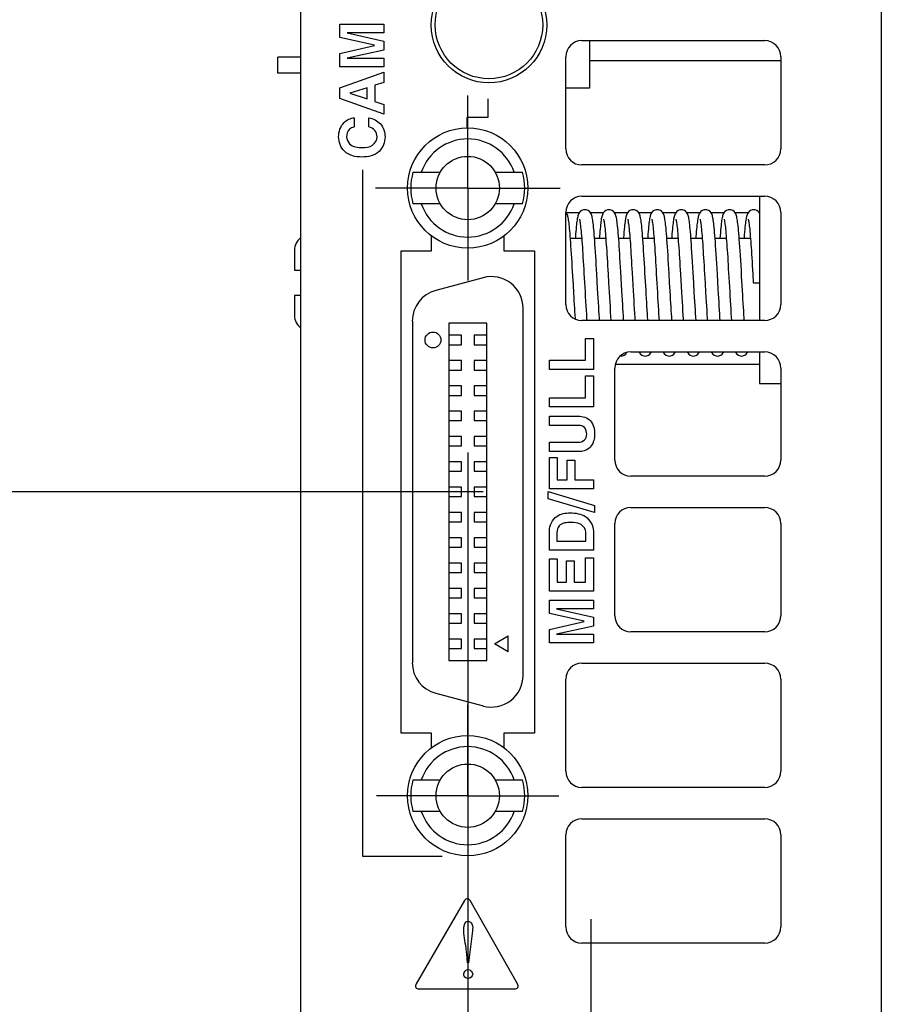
# Model space of a CAD drawing. Header units: inches. Extents: x 0 to 22, y 0 to 17.
# Tile 5 of 17: x 6.2 to 7.3, y 8.2 to 9.4. Entities that reach past the tile are written whole.
import ezdxf

# ---------------------------------------------------------------- set-up
doc = ezdxf.new("R2010")
doc.units = ezdxf.units.IN
doc.header["$LTSCALE"] = 1.21
doc.header["$MEASUREMENT"] = 0
doc.linetypes.add('CENTER', pattern=[0.6, 0.375, -0.075, 0.075, -0.075])
doc.layers.get('0').update_dxf_attribs({"linetype": 'CONTINUOUS'})
for name, color, linetype in [('02___PRT_ALL_AXES', 7, 'CONTINUOUS'), ('DEFAULT_1', 7, 'CENTER'), ('DIMENSIONS', 7, 'CONTINUOUS')]:
    doc.layers.add(name, color=color, linetype=linetype)
doc.styles.get("Standard").update_dxf_attribs({"font": 'txt', "width": 0.8})
doc.dimstyles.new('DIMSTYLE_1', dxfattribs={"dimtxt": 0.125, "dimasz": 0.18, "dimexe": 0.125, "dimexo": 0.0625, "dimgap": 0.0625, "dimtad": 0, "dimtih": 1, "dimtoh": 1, "dimzin": 0, "dimdsep": 46, "dimtxsty": 'STANDARD', "dimblk": '_FILLED', "dimblk1": '_FILLED', "dimblk2": '_FILLED', "dimcen": 0.09, "dimazin": 0, "dimtp": 0.01, "dimtm": 0.01, "dimtfac": 1, "dimtofl": 0, "dimtmove": 0, "dimatfit": 3, "dimldrblk": '_FILLED', "dimfxl": 1, "dimtolj": 1, "dimtzin": 0, "dimarcsym": 0})
doc.dimstyles.new('DIMSTYLE_2', dxfattribs={"dimtxt": 0.125, "dimasz": 0.18, "dimexe": 0.125, "dimexo": 0.0625, "dimgap": 0.0625, "dimtad": 0, "dimtih": 1, "dimtoh": 1, "dimzin": 0, "dimdsep": 46, "dimtxsty": 'STANDARD', "dimblk": '_FILLED', "dimblk1": '_FILLED', "dimblk2": '_FILLED', "dimcen": 0.09, "dimazin": 0, "dimtp": 0.01, "dimtm": 0.01, "dimtfac": 1, "dimtofl": 0, "dimtmove": 0, "dimatfit": 3, "dimldrblk": '_FILLED', "dimfxl": 1, "dimtolj": 1, "dimtzin": 0, "dimarcsym": 0})

# ---------------------------------------------------------------- blocks, each defined once
blk = doc.blocks.new('_FILLED')
at = {"color": 0, "linetype": 'BYBLOCK'}
blk.add_solid([(0, 0), (-1, 0.1736), (-1, -0.1736)], dxfattribs=at)
blk = doc.blocks.new('*D0')
at = {"layer": 'DIMENSIONS', "color": 2, "linetype": 'CONTINUOUS'}
for p, q in [((6.3975, 12.2594), (3.8411, 12.2594)), ((3.9661, 12.2594), (3.9661, 10.2779)), ((3.9661, 8.0464), (3.9661, 9.8404)), ((6.668, 8.0464), (3.8411, 8.0464))]:
    blk.add_line(p, q, dxfattribs=at)
at = {"layer": 'DIMENSIONS', "color": 2, "linetype": 'CONTINUOUS', "xscale": 0.18, "yscale": 0.18, "zscale": 0.18}
for p, rotation in [((3.9661, 12.2594), 90), ((3.9661, 8.0464), 270)]:
    blk.add_blockref('_FILLED', p, dxfattribs=dict(at, rotation=rotation))
at = {"layer": 'DIMENSIONS', "color": 2, "linetype": 'CONTINUOUS', "insert": (3.9161, 10.2154), "char_height": 0.125, "width": 0.7, "attachment_point": 2, "line_spacing_factor": 0.9}
blk.add_mtext('107.01\\P[4.213]', dxfattribs=at)
blk = doc.blocks.new('*D2')
at = {"layer": 'DIMENSIONS', "color": 2, "linetype": 'CONTINUOUS'}
for p, q in [((6.7955, 8.8455), (6.7955, 6.6591)), ((6.588, 7.868), (6.588, 6.6591)), ((6.588, 6.7841), (6.0468, 6.7841)), ((6.7955, 6.7841), (7.1555, 6.7841))]:
    blk.add_line(p, q, dxfattribs=at)
at = {"layer": 'DIMENSIONS', "color": 2, "linetype": 'CONTINUOUS', "xscale": 0.18, "yscale": 0.18, "zscale": 0.18}
blk.add_blockref('_FILLED', (6.588, 6.7841), dxfattribs=at)
at = {"layer": 'DIMENSIONS', "color": 2, "linetype": 'CONTINUOUS', "xscale": 0.18, "yscale": 0.18, "zscale": 0.18, "rotation": 180}
blk.add_blockref('_FILLED', (6.7955, 6.7841), dxfattribs=at)
at = {"layer": 'DIMENSIONS', "color": 2, "linetype": 'CONTINUOUS', "insert": (5.9843, 6.8466), "char_height": 0.125, "width": 1.425, "attachment_point": 3, "line_spacing_factor": 0.9}
blk.add_mtext('2X 5.27{\\ftxt.shx;\\W1.000000;\\H0.125000; }[.207]', dxfattribs=at)
blk = doc.blocks.new('*D7')
at = {"layer": 'DIMENSIONS', "color": 2, "linetype": 'CONTINUOUS'}
for p, q in [((6.3975, 12.2594), (4.8202, 12.2594)), ((4.9452, 12.2594), (4.9452, 10.653)), ((4.9452, 8.7966), (4.9452, 10.2155)), ((6.8145, 8.7966), (4.8202, 8.7966))]:
    blk.add_line(p, q, dxfattribs=at)
at = {"layer": 'DIMENSIONS', "color": 2, "linetype": 'CONTINUOUS', "xscale": 0.18, "yscale": 0.18, "zscale": 0.18}
for p, rotation in [((4.9452, 12.2594), 90), ((4.9452, 8.7966), 270)]:
    blk.add_blockref('_FILLED', p, dxfattribs=dict(at, rotation=rotation))
at = {"layer": 'DIMENSIONS', "color": 2, "linetype": 'CONTINUOUS', "insert": (4.8452, 10.5905), "char_height": 0.125, "width": 0.7, "attachment_point": 2, "line_spacing_factor": 0.9}
blk.add_mtext('87.96\\P[3.463]', dxfattribs=at)

msp = doc.modelspace()

# ---------------------------------------------------------------- linework, layer by layer
at = {"color": 3, "linetype": 'CONTINUOUS'}
for p, q in [((6.588, 7.9305), (6.588, 12.0134)), ((7.31, 11.9824), (7.31, 7.9305)), ((6.9375, 9.3579), (7.165, 9.3579)), ((6.9175, 9.2233), (6.9175, 9.3379)), ((7.185, 9.3379), (7.185, 9.2233)), ((7.165, 9.2033), (6.9375, 9.2033)), ((6.9375, 9.1643), (7.165, 9.1643)), ((6.9175, 9.0297), (6.9175, 9.1443)), ((7.185, 9.1443), (7.185, 9.0297)), ((6.7505, 9.0966), (6.7505, 9.1151)), ((6.8405, 9.1151), (6.8405, 9.0966)), ((6.7125, 9.0966), (6.7505, 9.0966)), ((6.7125, 8.4966), (6.7125, 9.0966)), ((6.8405, 9.0966), (6.8785, 9.0966)), ((6.8785, 9.0966), (6.8785, 8.4966)), ((7.165, 9.0097), (6.9375, 9.0097)), ((6.9985, 8.9707), (7.165, 8.9707)), ((6.9785, 8.8362), (6.9785, 8.9507)), ((7.185, 8.9507), (7.185, 8.8362)), ((7.165, 8.8162), (6.9985, 8.8162)), ((6.9985, 8.7772), (7.165, 8.7772)), ((6.9785, 8.6426), (6.9785, 8.7572)), ((7.185, 8.7572), (7.185, 8.6426)), ((7.165, 8.6226), (6.9985, 8.6226)), ((6.9375, 8.5836), (7.165, 8.5836)), ((6.9175, 8.449), (6.9175, 8.5636)), ((7.185, 8.5636), (7.185, 8.449)), ((6.7505, 8.4966), (6.7125, 8.4966)), ((6.7505, 8.4781), (6.7505, 8.4966)), ((6.8785, 8.4966), (6.8405, 8.4966)), ((6.8405, 8.4966), (6.8405, 8.4781)), ((7.165, 8.429), (6.9375, 8.429)), ((6.9375, 8.39), (7.165, 8.39)), ((6.9175, 8.2554), (6.9175, 8.37)), ((7.185, 8.37), (7.185, 8.2554)), ((7.165, 8.2354), (6.9375, 8.2354))]:
    msp.add_line(p, q, dxfattribs=at)
at = {"color": 40, "linetype": 'CONTINUOUS'}
for p, q in [((6.6363, 9.3784), (6.6911, 9.3784)), ((6.6363, 9.3619), (6.6363, 9.3784)), ((6.6911, 9.3784), (6.6911, 9.3678)), ((6.6795, 9.3521), (6.6363, 9.3619)), ((6.6911, 9.3678), (6.6453, 9.3678)), ((6.6453, 9.3676), (6.6911, 9.3574)), ((6.6911, 9.3574), (6.6911, 9.3462)), ((6.6363, 9.342), (6.6795, 9.352)), ((6.6911, 9.3462), (6.6453, 9.3362)), ((6.6363, 9.3253), (6.6363, 9.342)), ((6.6453, 9.336), (6.6911, 9.336)), ((6.6911, 9.336), (6.6911, 9.3253)), ((6.6911, 9.3253), (6.6363, 9.3253)), ((6.6363, 9.2992), (6.6911, 9.3185)), ((6.6911, 9.3185), (6.6911, 9.306)), ((6.6363, 9.286), (6.6363, 9.2992)), ((6.6704, 9.2993), (6.6487, 9.2925)), ((6.6704, 9.2854), (6.6704, 9.2993)), ((6.6911, 9.306), (6.6798, 9.3025)), ((6.6798, 9.3025), (6.6798, 9.2823)), ((6.6911, 9.2665), (6.6363, 9.286)), ((6.6487, 9.2924), (6.6704, 9.2854)), ((6.8207, 9.2854), (6.8207, 9.2624)), ((6.6798, 9.2823), (6.6911, 9.2785)), ((6.6911, 9.2785), (6.6911, 9.2665)), ((6.6543, 9.262), (6.6543, 9.2505)), ((6.6723, 9.2505), (6.6723, 9.262)), ((6.8207, 9.2624), (6.7943, 9.2624)), ((6.7943, 9.2624), (6.7943, 9.2494)), ((6.6646, 9.1972), (6.6646, 8.3436)), ((6.9419, 8.9875), (6.9518, 8.9875)), ((6.9419, 8.9603), (6.9419, 8.9875)), ((6.9518, 8.9875), (6.9518, 8.9488)), ((6.8971, 8.9603), (6.9419, 8.9603)), ((6.8971, 8.9488), (6.8971, 8.9603)), ((6.9518, 8.9488), (6.8971, 8.9488)), ((6.9419, 8.9408), (6.9518, 8.9408)), ((6.9419, 8.9136), (6.9419, 8.9408)), ((6.9518, 8.9408), (6.9518, 8.9022)), ((6.8971, 8.9136), (6.9419, 8.9136)), ((6.8971, 8.9022), (6.8971, 8.9136)), ((6.9518, 8.9022), (6.8971, 8.9022)), ((6.8971, 8.8909), (6.9327, 8.8909)), ((6.8971, 8.8792), (6.8971, 8.8909)), ((6.9331, 8.8792), (6.8971, 8.8792)), ((6.8971, 8.8584), (6.9326, 8.8584)), ((6.8971, 8.8467), (6.8971, 8.8584)), ((6.9334, 8.8467), (6.8971, 8.8467)), ((6.8971, 8.8393), (6.9068, 8.8393)), ((6.8971, 8.8003), (6.8971, 8.8393)), ((6.9068, 8.8393), (6.9068, 8.8118)), ((6.9191, 8.8359), (6.9288, 8.8359)), ((6.9191, 8.8118), (6.9191, 8.8359)), ((6.9288, 8.8359), (6.9288, 8.8118)), ((6.9068, 8.8118), (6.9191, 8.8118)), ((6.9288, 8.8118), (6.9518, 8.8118)), ((6.9518, 8.8118), (6.9518, 8.8003)), ((6.8956, 8.797), (6.9533, 8.7797)), ((6.8956, 8.7881), (6.8956, 8.797)), ((6.9518, 8.8003), (6.8971, 8.8003)), ((6.9533, 8.7708), (6.8956, 8.7881)), ((6.9533, 8.7797), (6.9533, 8.7708)), ((6.8971, 8.7239), (6.8971, 8.7481)), ((6.9065, 8.7461), (6.9065, 8.7352)), ((6.9424, 8.7352), (6.9424, 8.7463)), ((6.9518, 8.7477), (6.9518, 8.7239)), ((6.9065, 8.7352), (6.9424, 8.7352)), ((6.9518, 8.7239), (6.8971, 8.7239)), ((6.8971, 8.7133), (6.9068, 8.7133)), ((6.8971, 8.673), (6.8971, 8.7133)), ((6.9068, 8.7133), (6.9068, 8.6842)), ((6.9183, 8.7109), (6.928, 8.7109)), ((6.9183, 8.6842), (6.9183, 8.7109)), ((6.928, 8.7109), (6.928, 8.6842)), ((6.9422, 8.7146), (6.9518, 8.7146)), ((6.9422, 8.6842), (6.9422, 8.7146)), ((6.9518, 8.7146), (6.9518, 8.673)), ((6.9068, 8.6842), (6.9183, 8.6842)), ((6.928, 8.6842), (6.9422, 8.6842)), ((6.9518, 8.673), (6.8971, 8.673)), ((6.8971, 8.6619), (6.9518, 8.6619)), ((6.8971, 8.6454), (6.8971, 8.6619)), ((6.9518, 8.6619), (6.9518, 8.6512)), ((6.9518, 8.6512), (6.9061, 8.6512)), ((6.9061, 8.6511), (6.9518, 8.6409)), ((6.9402, 8.6356), (6.8971, 8.6454)), ((6.8971, 8.6255), (6.9402, 8.6355)), ((6.9518, 8.6409), (6.9518, 8.6297)), ((6.8971, 8.6088), (6.8971, 8.6255)), ((6.9518, 8.6297), (6.9061, 8.6197)), ((6.9061, 8.6195), (6.9518, 8.6195)), ((6.9518, 8.6195), (6.9518, 8.6088)), ((6.9518, 8.6088), (6.8971, 8.6088)), ((6.6646, 8.3436), (6.7635, 8.3436)), ((6.7916, 8.2883), (6.7313, 8.1845)), ((6.8574, 8.1845), (6.7986, 8.2882)), ((6.8013, 8.2504), (6.7966, 8.2107)), ((6.7953, 8.2107), (6.7943, 8.2219)), ((6.7966, 8.2107), (6.7953, 8.2107)), ((6.7347, 8.1784), (6.854, 8.1784))]:
    msp.add_line(p, q, dxfattribs=at)
at = {"color": 7, "linetype": 'CONTINUOUS'}
for p, q in [((6.947, 9.3579), (6.947, 9.2987)), ((6.588, 9.3373), (6.5593, 9.3373)), ((6.5593, 9.3176), (6.5593, 9.3373)), ((6.947, 9.3332), (7.185, 9.3332)), ((6.588, 9.3176), (6.5593, 9.3176)), ((6.947, 9.2987), (6.9175, 9.2987)), ((6.7274, 9.1943), (6.7614, 9.1943)), ((6.8296, 9.1943), (6.8635, 9.1943)), ((7.1587, 9.1643), (7.1587, 9.0097)), ((6.7614, 9.1549), (6.7274, 9.1549)), ((6.8635, 9.1549), (6.8296, 9.1549)), ((6.9182, 9.1439), (6.9175, 9.1447)), ((6.9175, 9.1442), (6.9346, 9.1442)), ((6.9479, 9.1442), (6.9646, 9.1442)), ((6.9779, 9.1442), (6.9946, 9.1442)), ((7.0079, 9.1442), (7.0246, 9.1442)), ((7.0379, 9.1442), (7.0546, 9.1442)), ((7.0679, 9.1442), (7.0846, 9.1442)), ((7.0979, 9.1442), (7.1146, 9.1442)), ((7.1279, 9.1442), (7.1446, 9.1442)), ((7.1579, 9.1442), (7.1587, 9.1442)), ((7.1587, 9.143), (7.1582, 9.144)), ((7.1145, 9.1358), (7.1146, 9.1354)), ((7.1033, 9.1116), (7.103, 9.1157)), ((6.9373, 9.1116), (6.9233, 9.1116)), ((6.9673, 9.1116), (6.9533, 9.1116)), ((6.9973, 9.1116), (6.9833, 9.1116)), ((7.0273, 9.1116), (7.0133, 9.1116)), ((7.0573, 9.1116), (7.0433, 9.1116)), ((7.0873, 9.1116), (7.0733, 9.1116)), ((7.1173, 9.1116), (7.1033, 9.1116)), ((7.1473, 9.1116), (7.1333, 9.1116)), ((6.58, 9.0972), (6.58, 9.0724)), ((6.58, 9.0724), (6.588, 9.0724)), ((6.9571, 9.0495), (6.9561, 9.0674)), ((6.9873, 9.0465), (6.9859, 9.0704)), ((7, 9.069), (7.0013, 9.0467)), ((7.0601, 9.0675), (7.0614, 9.0446)), ((7.1072, 9.0487), (7.1061, 9.0674)), ((7.12, 9.0689), (7.1214, 9.046)), ((7.1373, 9.0471), (7.1362, 9.0651)), ((7.1501, 9.0675), (7.1507, 9.0566)), ((6.8148, 9.063), (6.7558, 9.0472)), ((7.1507, 9.0566), (7.1587, 9.0566)), ((6.588, 9.0409), (6.58, 9.0409)), ((6.58, 9.0409), (6.58, 9.0161)), ((6.8644, 8.5683), (6.8644, 9.025)), ((6.7266, 9.0091), (6.7266, 8.5841)), ((6.8191, 9.0063), (6.7719, 9.0063)), ((6.7719, 9.0063), (6.7719, 8.587)), ((6.8191, 8.587), (6.8191, 9.0063)), ((6.9434, 9.0125), (6.9436, 9.0097)), ((6.7876, 8.9915), (6.7719, 8.9915)), ((6.7876, 8.9797), (6.7876, 8.9915)), ((6.8191, 8.9915), (6.8033, 8.9915)), ((6.8033, 8.9915), (6.8033, 8.9797)), ((6.7719, 8.9797), (6.7876, 8.9797)), ((6.8033, 8.9797), (6.8191, 8.9797)), ((6.9861, 8.9657), (6.9862, 8.9656)), ((6.992, 8.9679), (6.9932, 8.9694)), ((7.1587, 8.9707), (7.1587, 8.9316)), ((6.7876, 8.96), (6.7719, 8.96)), ((6.7876, 8.9482), (6.7876, 8.96)), ((6.8191, 8.96), (6.8033, 8.96)), ((6.8033, 8.96), (6.8033, 8.9482)), ((6.9797, 8.9553), (7.1587, 8.9553)), ((6.7719, 8.9482), (6.7876, 8.9482)), ((6.8033, 8.9482), (6.8191, 8.9482)), ((7.1587, 8.9316), (7.185, 8.9316)), ((6.7876, 8.9285), (6.7719, 8.9285)), ((6.7719, 8.9167), (6.7876, 8.9167)), ((6.7876, 8.9167), (6.7876, 8.9285)), ((6.8191, 8.9285), (6.8033, 8.9285)), ((6.8033, 8.9285), (6.8033, 8.9167)), ((6.8033, 8.9167), (6.8191, 8.9167)), ((6.7876, 8.897), (6.7719, 8.897)), ((6.7876, 8.8852), (6.7876, 8.897)), ((6.8191, 8.897), (6.8033, 8.897)), ((6.8033, 8.897), (6.8033, 8.8852)), ((6.7719, 8.8852), (6.7876, 8.8852)), ((6.8033, 8.8852), (6.8191, 8.8852)), ((6.7876, 8.8655), (6.7719, 8.8655)), ((6.7876, 8.8537), (6.7876, 8.8655)), ((6.8191, 8.8655), (6.8033, 8.8655)), ((6.8033, 8.8655), (6.8033, 8.8537)), ((6.7719, 8.8537), (6.7876, 8.8537)), ((6.8033, 8.8537), (6.8191, 8.8537)), ((6.7876, 8.834), (6.7719, 8.834)), ((6.7876, 8.8222), (6.7876, 8.834)), ((6.8191, 8.834), (6.8033, 8.834)), ((6.8033, 8.834), (6.8033, 8.8222)), ((6.7719, 8.8222), (6.7876, 8.8222)), ((6.8033, 8.8222), (6.8191, 8.8222)), ((6.7876, 8.8025), (6.7719, 8.8025)), ((6.7876, 8.7907), (6.7876, 8.8025)), ((6.8191, 8.8025), (6.8033, 8.8025)), ((6.8033, 8.8025), (6.8033, 8.7907)), ((6.7719, 8.7907), (6.7876, 8.7907)), ((6.8033, 8.7907), (6.8191, 8.7907)), ((6.7876, 8.771), (6.7719, 8.771)), ((6.7876, 8.7592), (6.7876, 8.771)), ((6.8191, 8.771), (6.8033, 8.771)), ((6.8033, 8.771), (6.8033, 8.7592)), ((6.7719, 8.7592), (6.7876, 8.7592)), ((6.8033, 8.7592), (6.8191, 8.7592)), ((6.7876, 8.7395), (6.7719, 8.7395)), ((6.7876, 8.7277), (6.7876, 8.7395)), ((6.8191, 8.7395), (6.8033, 8.7395)), ((6.8033, 8.7395), (6.8033, 8.7277)), ((6.7719, 8.7277), (6.7876, 8.7277)), ((6.8033, 8.7277), (6.8191, 8.7277)), ((6.7876, 8.708), (6.7719, 8.708)), ((6.7719, 8.6962), (6.7876, 8.6962)), ((6.7876, 8.6962), (6.7876, 8.708)), ((6.8191, 8.708), (6.8033, 8.708)), ((6.8033, 8.708), (6.8033, 8.6962)), ((6.8033, 8.6962), (6.8191, 8.6962)), ((6.7876, 8.6765), (6.7719, 8.6765)), ((6.7876, 8.6647), (6.7876, 8.6765)), ((6.8191, 8.6765), (6.8033, 8.6765)), ((6.8033, 8.6765), (6.8033, 8.6647)), ((6.7719, 8.6647), (6.7876, 8.6647)), ((6.8033, 8.6647), (6.8191, 8.6647)), ((6.7876, 8.6451), (6.7719, 8.6451)), ((6.7876, 8.6332), (6.7876, 8.6451)), ((6.8191, 8.6451), (6.8033, 8.6451)), ((6.8033, 8.6451), (6.8033, 8.6332)), ((6.7719, 8.6332), (6.7876, 8.6332)), ((6.8033, 8.6332), (6.8191, 8.6332)), ((6.7876, 8.6136), (6.7719, 8.6136)), ((6.7876, 8.6017), (6.7876, 8.6136)), ((6.8191, 8.6136), (6.8033, 8.6136)), ((6.8033, 8.6136), (6.8033, 8.6017)), ((6.8289, 8.6076), (6.846, 8.6175)), ((6.846, 8.5978), (6.846, 8.6175)), ((6.7719, 8.6017), (6.7876, 8.6017)), ((6.8033, 8.6017), (6.8191, 8.6017)), ((6.846, 8.5978), (6.8289, 8.6076)), ((6.7719, 8.587), (6.8191, 8.587)), ((6.7558, 8.5461), (6.8148, 8.5303)), ((6.7274, 8.4384), (6.7614, 8.4384)), ((6.8296, 8.4384), (6.8635, 8.4384)), ((6.7614, 8.399), (6.7274, 8.399)), ((6.8635, 8.399), (6.8296, 8.399))]:
    msp.add_line(p, q, dxfattribs=at)
for points in [[(6.9202, 9.1391), (6.9199, 9.1402), (6.9195, 9.1413), (6.919, 9.1425), (6.9182, 9.1439)], [(6.923, 9.1147), (6.9228, 9.1181), (6.9225, 9.1213), (6.9222, 9.1241), (6.922, 9.1267), (6.9217, 9.1291), (6.9215, 9.1312), (6.9212, 9.1331), (6.921, 9.1349), (6.9207, 9.1364), (6.9204, 9.1378), (6.9202, 9.1391)], [(6.9342, 9.1438), (6.9335, 9.1425), (6.933, 9.1413), (6.9326, 9.1401), (6.9323, 9.1389), (6.932, 9.1376), (6.9317, 9.1362), (6.9315, 9.1346), (6.9312, 9.1328), (6.931, 9.1308), (6.9307, 9.1286), (6.9305, 9.1262), (6.9302, 9.1236), (6.9299, 9.1207), (6.9297, 9.1177), (6.9294, 9.1144), (6.9292, 9.1116)], [(6.9412, 9.1476), (6.9395, 9.1474), (6.9373, 9.1466), (6.9355, 9.1453), (6.9342, 9.1438)], [(6.9482, 9.1439), (6.947, 9.1453), (6.9452, 9.1466), (6.9429, 9.1475), (6.9412, 9.1476)], [(6.9532, 9.1127), (6.9529, 9.1165), (6.9526, 9.1199), (6.9523, 9.1231), (6.952, 9.126), (6.9518, 9.1286), (6.9515, 9.1309), (6.9512, 9.133), (6.951, 9.1348), (6.9507, 9.1364), (6.9504, 9.1379), (6.9502, 9.1391), (6.9499, 9.1403), (6.9495, 9.1414), (6.949, 9.1425), (6.9482, 9.1439)], [(6.9642, 9.1438), (6.9635, 9.1425), (6.963, 9.1413), (6.9626, 9.1401), (6.9623, 9.1389), (6.962, 9.1376), (6.9617, 9.1362), (6.9615, 9.1346), (6.9612, 9.1329), (6.961, 9.1309), (6.9607, 9.1288), (6.9605, 9.1265), (6.9602, 9.1239), (6.96, 9.1211), (6.9597, 9.1182), (6.9595, 9.115), (6.9592, 9.1116)], [(6.9712, 9.1476), (6.9695, 9.1474), (6.9673, 9.1466), (6.9655, 9.1453), (6.9642, 9.1438)], [(6.9783, 9.1438), (6.977, 9.1453), (6.9751, 9.1467), (6.9729, 9.1475), (6.9712, 9.1476)], [(6.983, 9.1148), (6.9827, 9.1184), (6.9825, 9.1217), (6.9822, 9.1248), (6.9819, 9.1275), (6.9816, 9.13), (6.9813, 9.1322), (6.9811, 9.1342), (6.9808, 9.1359), (6.9805, 9.1375), (6.9802, 9.1388), (6.9799, 9.1401), (6.9795, 9.1412), (6.979, 9.1424), (6.9783, 9.1438)], [(6.9942, 9.1438), (6.9934, 9.1424), (6.9929, 9.1412), (6.9926, 9.1401), (6.9923, 9.1389), (6.992, 9.1375), (6.9917, 9.1361), (6.9915, 9.1344), (6.9912, 9.1326), (6.9909, 9.1305), (6.9907, 9.1282), (6.9904, 9.1257), (6.9901, 9.1229), (6.9899, 9.1198), (6.9896, 9.1165), (6.9893, 9.1129), (6.9892, 9.1116)], [(7.0012, 9.1476), (6.9995, 9.1474), (6.9973, 9.1466), (6.9955, 9.1453), (6.9942, 9.1438)], [(7.0082, 9.1439), (7.007, 9.1454), (7.0052, 9.1466), (7.0029, 9.1475), (7.0012, 9.1476)], [(7.0131, 9.1144), (7.0128, 9.1181), (7.0125, 9.1215), (7.0122, 9.1246), (7.0119, 9.1274), (7.0116, 9.1299), (7.0113, 9.1321), (7.0111, 9.1341), (7.0108, 9.1359), (7.0105, 9.1375), (7.0102, 9.1389), (7.0099, 9.1401), (7.0095, 9.1413), (7.009, 9.1425), (7.0082, 9.1439)], [(7.0242, 9.1438), (7.0235, 9.1425), (7.023, 9.1413), (7.0226, 9.1401), (7.0223, 9.139), (7.022, 9.1376), (7.0217, 9.1362), (7.0215, 9.1346), (7.0212, 9.1328), (7.021, 9.1308), (7.0207, 9.1285), (7.0204, 9.1261), (7.0202, 9.1234), (7.0199, 9.1205), (7.0196, 9.1173), (7.0194, 9.1139), (7.0192, 9.1116)], [(7.0312, 9.1476), (7.0295, 9.1474), (7.0273, 9.1466), (7.0255, 9.1453), (7.0242, 9.1438)], [(7.0382, 9.1439), (7.037, 9.1453), (7.0352, 9.1466), (7.0329, 9.1475), (7.0312, 9.1476)], [(7.0431, 9.1144), (7.0428, 9.1181), (7.0425, 9.1213), (7.0422, 9.1243), (7.0419, 9.127), (7.0417, 9.1294), (7.0414, 9.1316), (7.0412, 9.1335), (7.0409, 9.1352), (7.0407, 9.1367), (7.0404, 9.138), (7.0401, 9.1392), (7.0398, 9.1403), (7.0395, 9.1414), (7.039, 9.1426), (7.0382, 9.1439)], [(7.0542, 9.1438), (7.0535, 9.1425), (7.053, 9.1413), (7.0526, 9.1401), (7.0523, 9.1389), (7.052, 9.1376), (7.0517, 9.1362), (7.0515, 9.1345), (7.0512, 9.1327), (7.051, 9.1307), (7.0507, 9.1285), (7.0504, 9.126), (7.0502, 9.1234), (7.0499, 9.1205), (7.0496, 9.1174), (7.0494, 9.114), (7.0492, 9.1116)], [(7.0612, 9.1476), (7.0595, 9.1474), (7.0573, 9.1466), (7.0555, 9.1453), (7.0542, 9.1438)], [(7.0682, 9.1439), (7.067, 9.1453), (7.0652, 9.1466), (7.0629, 9.1475), (7.0612, 9.1476)], [(7.0732, 9.113), (7.0729, 9.1167), (7.0726, 9.1202), (7.0723, 9.1234), (7.072, 9.1262), (7.0717, 9.1288), (7.0715, 9.1311), (7.0712, 9.1331), (7.071, 9.1349), (7.0707, 9.1365), (7.0704, 9.1379), (7.0702, 9.1391), (7.0699, 9.1403), (7.0695, 9.1414), (7.069, 9.1425), (7.0682, 9.1439)], [(7.0842, 9.1438), (7.0834, 9.1424), (7.0829, 9.1412), (7.0826, 9.1401), (7.0823, 9.1389), (7.082, 9.1376), (7.0817, 9.1361), (7.0815, 9.1345), (7.0812, 9.1327), (7.081, 9.1307), (7.0807, 9.1284), (7.0804, 9.126), (7.0802, 9.1233), (7.0799, 9.1205), (7.0796, 9.1174), (7.0794, 9.1141), (7.0792, 9.1116)], [(7.0912, 9.1476), (7.0895, 9.1474), (7.0873, 9.1466), (7.0855, 9.1453), (7.0842, 9.1438)], [(7.0982, 9.1438), (7.097, 9.1453), (7.0952, 9.1466), (7.0929, 9.1475), (7.0912, 9.1476)], [(7.103, 9.1157), (7.1027, 9.1193), (7.1024, 9.1226), (7.1021, 9.1255), (7.1018, 9.1282), (7.1015, 9.1306), (7.1013, 9.1327), (7.101, 9.1346), (7.1007, 9.1362), (7.1005, 9.1377), (7.1002, 9.139), (7.0999, 9.1402), (7.0995, 9.1413), (7.099, 9.1425), (7.0982, 9.1438)], [(7.1142, 9.1438), (7.1134, 9.1424), (7.1129, 9.1412), (7.1126, 9.1401), (7.1123, 9.1389), (7.112, 9.1375), (7.1117, 9.136), (7.1114, 9.1343), (7.1112, 9.1324), (7.1109, 9.1302), (7.1106, 9.1278), (7.1104, 9.1251), (7.1101, 9.1222), (7.1098, 9.119), (7.1095, 9.1155), (7.1092, 9.1116)], [(7.1212, 9.1476), (7.1195, 9.1474), (7.1173, 9.1466), (7.1155, 9.1453), (7.1142, 9.1438)], [(7.1282, 9.1438), (7.127, 9.1453), (7.1252, 9.1466), (7.123, 9.1475), (7.1212, 9.1476)], [(7.1331, 9.1146), (7.1328, 9.1183), (7.1325, 9.1217), (7.1322, 9.1248), (7.1319, 9.1276), (7.1316, 9.1301), (7.1313, 9.1323), (7.131, 9.1343), (7.1308, 9.136), (7.1305, 9.1375), (7.1302, 9.1389), (7.1299, 9.1401), (7.1295, 9.1413), (7.129, 9.1425), (7.1282, 9.1438)], [(7.1443, 9.1439), (7.1435, 9.1425), (7.143, 9.1413), (7.1426, 9.1402), (7.1423, 9.139), (7.142, 9.1377), (7.1417, 9.1363), (7.1415, 9.1346), (7.1412, 9.1327), (7.141, 9.1307), (7.1407, 9.1283), (7.1404, 9.1257), (7.1401, 9.1229), (7.1399, 9.1198), (7.1396, 9.1164), (7.1393, 9.1128), (7.1392, 9.1116)], [(7.1512, 9.1476), (7.1495, 9.1475), (7.1473, 9.1466), (7.1455, 9.1453), (7.1443, 9.1439)], [(7.1582, 9.144), (7.1569, 9.1454), (7.1551, 9.1467), (7.1529, 9.1475), (7.1512, 9.1476)], [(6.9345, 9.1358), (6.9345, 9.1358), (6.9346, 9.1354), (6.9348, 9.1348), (6.9349, 9.1339), (6.9351, 9.1327), (6.9353, 9.1314), (6.9355, 9.1297), (6.9358, 9.1279), (6.936, 9.1258), (6.9362, 9.1235), (6.9365, 9.1209), (6.9367, 9.1181), (6.937, 9.1151), (6.9373, 9.1119), (6.9375, 9.1084), (6.9378, 9.1048), (6.9381, 9.1009), (6.9383, 9.0968), (6.9386, 9.0926), (6.9389, 9.0881), (6.9392, 9.0834), (6.9395, 9.0786), (6.9398, 9.0735), (6.9401, 9.0683)], [(6.9645, 9.1358), (6.9645, 9.1358), (6.9646, 9.1354), (6.9648, 9.1347), (6.9649, 9.1338), (6.9651, 9.1327), (6.9653, 9.1313), (6.9656, 9.1296), (6.9658, 9.1278), (6.966, 9.1257), (6.9663, 9.1233), (6.9665, 9.1208), (6.9668, 9.118), (6.967, 9.1149), (6.9673, 9.1117), (6.9675, 9.1082), (6.9678, 9.1045), (6.9681, 9.1005), (6.9684, 9.0964), (6.9686, 9.092), (6.9689, 9.0875), (6.9692, 9.0828), (6.9695, 9.0778), (6.9698, 9.0727), (6.9701, 9.0675)], [(6.9945, 9.1358), (6.9945, 9.1358), (6.9946, 9.1354), (6.9948, 9.1348), (6.9949, 9.1339), (6.9951, 9.1328), (6.9953, 9.1314), (6.9955, 9.1299), (6.9958, 9.128), (6.996, 9.126), (6.9962, 9.1237), (6.9965, 9.1212), (6.9967, 9.1184), (6.997, 9.1154), (6.9972, 9.1123), (6.9975, 9.1088), (6.9978, 9.1052), (6.998, 9.1014), (6.9983, 9.0973), (6.9986, 9.0931), (6.9988, 9.0887), (6.9991, 9.084), (6.9994, 9.0792), (6.9997, 9.0742), (7, 9.069)], [(7.0245, 9.1358), (7.0245, 9.1358), (7.0246, 9.1354), (7.0248, 9.1347), (7.0249, 9.1338), (7.0251, 9.1327), (7.0253, 9.1313), (7.0256, 9.1296), (7.0258, 9.1278), (7.026, 9.1256), (7.0263, 9.1233), (7.0265, 9.1207), (7.0268, 9.1179), (7.027, 9.1149), (7.0273, 9.1116), (7.0275, 9.1081), (7.0278, 9.1044), (7.0281, 9.1005), (7.0284, 9.0963), (7.0286, 9.092), (7.0289, 9.0875), (7.0292, 9.0828), (7.0295, 9.0779), (7.0298, 9.0728), (7.0301, 9.0675)], [(7.0545, 9.1358), (7.0545, 9.1358), (7.0546, 9.1354), (7.0548, 9.1347), (7.0549, 9.1338), (7.0551, 9.1327), (7.0553, 9.1313), (7.0556, 9.1296), (7.0558, 9.1278), (7.056, 9.1256), (7.0563, 9.1233), (7.0565, 9.1207), (7.0568, 9.1179), (7.057, 9.1148), (7.0573, 9.1116), (7.0575, 9.1081), (7.0578, 9.1044), (7.0581, 9.1005), (7.0584, 9.0963), (7.0586, 9.092), (7.0589, 9.0875), (7.0592, 9.0828), (7.0595, 9.0779), (7.0598, 9.0728), (7.0601, 9.0675)], [(7.0845, 9.1358), (7.0845, 9.1358), (7.0846, 9.1354), (7.0848, 9.1347), (7.0849, 9.1338), (7.0851, 9.1327), (7.0853, 9.1313), (7.0856, 9.1297), (7.0858, 9.1278), (7.086, 9.1257), (7.0863, 9.1233), (7.0865, 9.1207), (7.0868, 9.1179), (7.087, 9.1149), (7.0873, 9.1116), (7.0875, 9.1081), (7.0878, 9.1044), (7.0881, 9.1005), (7.0884, 9.0965), (7.0886, 9.0922), (7.0889, 9.0877), (7.0892, 9.083), (7.0895, 9.0781), (7.0898, 9.073), (7.0901, 9.0677)], [(7.1146, 9.1354), (7.1148, 9.1348), (7.1149, 9.1339), (7.1151, 9.1328), (7.1153, 9.1314), (7.1155, 9.1298), (7.1158, 9.128), (7.116, 9.1259), (7.1162, 9.1236), (7.1165, 9.1211), (7.1167, 9.1183), (7.117, 9.1153), (7.1172, 9.1121), (7.1175, 9.1086), (7.1178, 9.105), (7.118, 9.1012), (7.1183, 9.0972), (7.1186, 9.093), (7.1189, 9.0886), (7.1191, 9.084), (7.1194, 9.0792), (7.1197, 9.0741), (7.12, 9.0689)], [(7.1445, 9.1358), (7.1445, 9.1358), (7.1445, 9.1358), (7.1446, 9.1354), (7.1448, 9.1347), (7.1449, 9.1338), (7.1451, 9.1327), (7.1453, 9.1313), (7.1456, 9.1296), (7.1458, 9.1277), (7.146, 9.1256), (7.1463, 9.1232), (7.1465, 9.1207), (7.1468, 9.1178), (7.147, 9.1148), (7.1473, 9.1115), (7.1476, 9.108), (7.1478, 9.1043), (7.1481, 9.1004), (7.1484, 9.0963), (7.1486, 9.0921), (7.1489, 9.0876), (7.1492, 9.0829), (7.1495, 9.078), (7.1498, 9.0729), (7.1501, 9.0675)], [(6.9259, 9.0708), (6.9256, 9.0765), (6.9253, 9.0821), (6.9249, 9.0875), (6.9246, 9.0928), (6.9243, 9.0978), (6.9239, 9.1026), (6.9236, 9.107), (6.9233, 9.111), (6.923, 9.1147)], [(6.9561, 9.0674), (6.9558, 9.0733), (6.9554, 9.079), (6.9551, 9.0845), (6.9548, 9.0898), (6.9545, 9.0949), (6.9541, 9.0998), (6.9538, 9.1044), (6.9535, 9.1087), (6.9532, 9.1127)], [(6.9859, 9.0704), (6.9856, 9.0762), (6.9853, 9.0818), (6.9849, 9.0872), (6.9846, 9.0925), (6.9843, 9.0974), (6.984, 9.1022), (6.9837, 9.1067), (6.9833, 9.1109), (6.983, 9.1148)], [(7.016, 9.0692), (7.0157, 9.0749), (7.0153, 9.0805), (7.015, 9.086), (7.0147, 9.0913), (7.0143, 9.0965), (7.014, 9.1014), (7.0137, 9.106), (7.0134, 9.1104), (7.0131, 9.1144)], [(7.0461, 9.0682), (7.0457, 9.0741), (7.0454, 9.0799), (7.045, 9.0856), (7.0447, 9.0912), (7.0444, 9.0964), (7.044, 9.1015), (7.0437, 9.1061), (7.0434, 9.1105), (7.0431, 9.1144)], [(7.076, 9.0697), (7.0756, 9.0763), (7.0752, 9.0827), (7.0748, 9.0888), (7.0745, 9.0944), (7.0741, 9.0996), (7.0738, 9.1044), (7.0735, 9.1089), (7.0732, 9.113)], [(7.1362, 9.0651), (7.1359, 9.0717), (7.1355, 9.0782), (7.1351, 9.0846), (7.1347, 9.0907), (7.1344, 9.0963), (7.134, 9.1015), (7.1337, 9.1062), (7.1334, 9.1106), (7.1331, 9.1146)], [(7.1061, 9.0674), (7.1057, 9.074), (7.1053, 9.0805), (7.105, 9.0867), (7.1046, 9.0926), (7.1042, 9.098), (7.1039, 9.103), (7.1036, 9.1076), (7.1033, 9.1118)], [(6.9275, 9.0438), (6.9269, 9.0542), (6.9266, 9.0596), (6.9259, 9.0708)], [(6.9401, 9.0683), (6.9407, 9.0572), (6.9414, 9.0455)], [(6.9701, 9.0675), (6.9707, 9.0566), (6.9714, 9.045)], [(7.0173, 9.0473), (7.0167, 9.0581), (7.016, 9.0692)], [(7.0301, 9.0675), (7.0308, 9.0563), (7.0314, 9.0448)], [(7.0473, 9.0461), (7.0467, 9.0568), (7.0461, 9.0682)], [(7.0774, 9.0446), (7.0767, 9.0567), (7.076, 9.0697)], [(7.0901, 9.0677), (7.0908, 9.0564), (7.0914, 9.0446)], [(6.9295, 9.0115), (6.9294, 9.0128), (6.9291, 9.0167), (6.9289, 9.0208), (6.9286, 9.025), (6.9283, 9.0294), (6.9281, 9.0341), (6.9278, 9.0388), (6.9275, 9.0438)], [(6.9414, 9.0455), (6.9417, 9.0397), (6.9421, 9.0339), (6.9424, 9.0282), (6.9427, 9.0228), (6.9431, 9.0175), (6.9434, 9.0125)], [(6.9596, 9.0097), (6.9594, 9.013), (6.9591, 9.0173), (6.9588, 9.022), (6.9585, 9.027), (6.9582, 9.0322), (6.9578, 9.0378), (6.9575, 9.0435), (6.9571, 9.0495)], [(6.9714, 9.045), (6.9718, 9.039), (6.9721, 9.0329), (6.9725, 9.0266), (6.9729, 9.0204), (6.9733, 9.0146), (6.9736, 9.0097)], [(6.9896, 9.0097), (6.9895, 9.0117), (6.9892, 9.0159), (6.9889, 9.0203), (6.9886, 9.0249), (6.9883, 9.0299), (6.988, 9.0352), (6.9877, 9.0407), (6.9873, 9.0465)], [(7.0013, 9.0467), (7.0017, 9.041), (7.002, 9.0352), (7.0023, 9.0295), (7.0027, 9.024), (7.003, 9.0186), (7.0034, 9.0135), (7.0036, 9.0097)], [(7.0196, 9.0097), (7.0195, 9.0107), (7.0193, 9.0146), (7.019, 9.0187), (7.0187, 9.023), (7.0185, 9.0275), (7.0182, 9.0322), (7.0179, 9.0371), (7.0176, 9.0421), (7.0173, 9.0473)], [(7.0314, 9.0448), (7.0318, 9.039), (7.0321, 9.0334), (7.0324, 9.028), (7.0327, 9.0229), (7.033, 9.0181), (7.0333, 9.0136), (7.0336, 9.0097)], [(7.0496, 9.0097), (7.0493, 9.0142), (7.049, 9.0182), (7.0488, 9.0224), (7.0485, 9.0268), (7.0482, 9.0314), (7.0479, 9.0361), (7.0476, 9.041), (7.0473, 9.0461)], [(7.0614, 9.0446), (7.0618, 9.0387), (7.0621, 9.0329), (7.0625, 9.0272), (7.0628, 9.0218), (7.0631, 9.0166), (7.0635, 9.0117), (7.0636, 9.0097)], [(7.0796, 9.0097), (7.0793, 9.0141), (7.079, 9.0185), (7.0787, 9.0233), (7.0784, 9.0282), (7.0781, 9.0334), (7.0778, 9.0389), (7.0774, 9.0446)], [(7.0914, 9.0446), (7.0918, 9.0388), (7.0921, 9.033), (7.0925, 9.0275), (7.0928, 9.0221), (7.0931, 9.0171), (7.0934, 9.0123), (7.0936, 9.0097)], [(7.1096, 9.0097), (7.1093, 9.0136), (7.1091, 9.0179), (7.1088, 9.0225), (7.1085, 9.0272), (7.1082, 9.0323), (7.1078, 9.0375), (7.1075, 9.043), (7.1072, 9.0487)], [(7.1214, 9.046), (7.1217, 9.0402), (7.122, 9.0345), (7.1224, 9.0291), (7.1227, 9.0238), (7.123, 9.0188), (7.1233, 9.0141), (7.1236, 9.0097)], [(7.1396, 9.0097), (7.1394, 9.0132), (7.1391, 9.0174), (7.1388, 9.0218), (7.1385, 9.0264), (7.1382, 9.0313), (7.1379, 9.0363), (7.1376, 9.0416), (7.1373, 9.0471)], [(6.9862, 8.9656), (6.9879, 8.9658), (6.9902, 8.9666), (6.992, 8.9679)], [(7.0085, 8.9707), (7.0085, 8.9707), (7.0093, 8.9694), (7.0105, 8.9679), (7.0123, 8.9666), (7.0145, 8.9658), (7.0162, 8.9656)], [(7.0162, 8.9656), (7.0179, 8.9658), (7.0202, 8.9666), (7.022, 8.9679), (7.0233, 8.9694), (7.024, 8.9707)], [(7.0385, 8.9707), (7.0392, 8.9695), (7.0405, 8.968), (7.0423, 8.9666), (7.0446, 8.9658), (7.0462, 8.9656)], [(7.0462, 8.9656), (7.0479, 8.9658), (7.0501, 8.9666), (7.052, 8.9679), (7.0532, 8.9694), (7.054, 8.9707)], [(7.0685, 8.9707), (7.0692, 8.9695), (7.0705, 8.968), (7.0722, 8.9667), (7.0745, 8.9658), (7.0762, 8.9656)], [(7.0762, 8.9656), (7.0779, 8.9658), (7.0801, 8.9666), (7.0819, 8.9679), (7.0832, 8.9694), (7.084, 8.9707), (7.084, 8.9707)], [(7.0985, 8.9707), (7.0992, 8.9694), (7.1005, 8.968), (7.1022, 8.9667), (7.1045, 8.9658), (7.1062, 8.9656)], [(7.1062, 8.9656), (7.1079, 8.9658), (7.1102, 8.9666), (7.112, 8.9679), (7.1132, 8.9694), (7.114, 8.9707)], [(7.1285, 8.9707), (7.1292, 8.9694), (7.1305, 8.9679), (7.1323, 8.9666), (7.1346, 8.9658), (7.1362, 8.9656)], [(7.1362, 8.9656), (7.1379, 8.9658), (7.1402, 8.9666), (7.142, 8.9679), (7.1433, 8.9694), (7.144, 8.9707)]]:
    msp.add_lwpolyline(points, dxfattribs=at)
at = {"color": 3, "linetype": 'CONTINUOUS'}
msp.add_circle((6.8219, 9.3773), 0.0719, dxfattribs=at)
at = {"color": 7, "linetype": 'CONTINUOUS'}
for centre, radius in [((6.8219, 9.3774), 0.0669), ((6.7955, 9.1746), 0.0394), ((6.7522, 8.9856), 0.00984), ((6.7955, 8.4187), 0.0394)]:
    msp.add_circle(centre, radius, dxfattribs=at)
at = {"color": 3, "linetype": 'CONTINUOUS'}
for centre, start, end in [((6.9375, 9.3379), 90, 180), ((7.165, 9.3379), 0, 90), ((6.9375, 9.2233), 180, 270), ((7.165, 9.2233), 270, 360), ((6.9375, 9.1443), 90, 180), ((7.165, 9.1443), 0, 90), ((6.9375, 9.0297), 180, 270), ((7.165, 9.0297), 270, 360), ((6.9985, 8.9507), 90, 180), ((7.165, 8.9507), 0, 90), ((6.9985, 8.8362), 180, 270), ((7.165, 8.8362), 270, 360), ((6.9985, 8.7572), 90, 180), ((7.165, 8.7572), 0, 90), ((6.9985, 8.6426), 180, 270), ((7.165, 8.6426), 270, 360), ((6.9375, 8.5636), 90, 180), ((7.165, 8.5636), 0, 90), ((6.9375, 8.449), 180, 270), ((7.165, 8.449), 270, 360), ((6.9375, 8.37), 90, 180), ((7.165, 8.37), 0, 90), ((6.9375, 8.2554), 180, 270), ((7.165, 8.2554), 270, 360)]:
    msp.add_arc(centre, 0.02, start, end, dxfattribs=at)
at = {"color": 7, "linetype": 'CONTINUOUS'}
for centre, radius, start, end in [((6.7955, 9.1746), 0.061, 18.8191, 161.1809), ((6.7955, 9.1746), 0.0709, 163.8724, 196.1276), ((6.7955, 9.1746), 0.0709, 343.8724, 16.1276), ((6.7955, 9.1746), 0.061, 198.8191, 341.1809), ((6.5997, 9.0972), 0.0197, 126.5914, 180), ((6.825, 9.025), 0.0394, 0, 105), ((6.7659, 9.0091), 0.0394, 105, 180), ((6.5997, 9.0161), 0.0197, 180, 233.4086), ((6.7659, 8.5841), 0.0394, 180, 255), ((6.825, 8.5683), 0.0394, 255, 360), ((6.7955, 8.4187), 0.061, 18.8191, 161.1809), ((6.7955, 8.4187), 0.0709, 163.8724, 196.1276), ((6.7955, 8.4187), 0.0709, 343.8724, 16.1276), ((6.7955, 8.4187), 0.061, 198.8191, 341.1809)]:
    msp.add_arc(centre, radius, start, end, dxfattribs=at)
at = {"color": 40, "linetype": 'CONTINUOUS'}
for points, knots in [([(6.6349, 9.2383), (6.6349, 9.2446), (6.6386, 9.2565), (6.6496, 9.2616), (6.6543, 9.262)], [0, 0, 0, 0, 0.574722, 1, 1, 1, 1]), ([(6.6723, 9.262), (6.6777, 9.2609), (6.689, 9.2559), (6.6926, 9.2439), (6.6926, 9.2382)], [0, 0, 0, 0, 0.489577, 1, 1, 1, 1]), ([(6.6543, 9.2505), (6.6521, 9.2499), (6.6466, 9.2479), (6.6448, 9.2417), (6.6448, 9.2384)], [0, 0, 0, 0, 0.400359, 1, 1, 1, 1]), ([(6.6827, 9.2384), (6.6827, 9.2412), (6.6809, 9.2473), (6.6752, 9.2499), (6.6723, 9.2505)], [0, 0, 0, 0, 0.488219, 1, 1, 1, 1]), ([(6.6638, 9.2131), (6.6562, 9.2131), (6.6405, 9.2167), (6.6349, 9.2319), (6.6349, 9.2383)], [0, 0, 0, 0, 0.541888, 1, 1, 1, 1]), ([(6.6448, 9.2384), (6.6448, 9.2352), (6.6487, 9.2262), (6.6586, 9.2248), (6.664, 9.2248)], [0, 0, 0, 0, 0.374302, 1, 1, 1, 1]), ([(6.6926, 9.2382), (6.6926, 9.2317), (6.687, 9.2165), (6.6713, 9.2131), (6.6638, 9.2131)], [0, 0, 0, 0, 0.461861, 1, 1, 1, 1]), ([(6.664, 9.2248), (6.6684, 9.2248), (6.6776, 9.2257), (6.6827, 9.2344), (6.6827, 9.2384)], [0, 0, 0, 0, 0.530718, 1, 1, 1, 1]), ([(6.9327, 8.8909), (6.9383, 8.8909), (6.9511, 8.887), (6.9533, 8.8741), (6.9533, 8.8684)], [0, 0, 0, 0, 0.495566, 1, 1, 1, 1]), ([(6.9326, 8.8584), (6.9356, 8.8584), (6.9416, 8.8598), (6.9436, 8.8657), (6.9436, 8.8681)], [0, 0, 0, 0, 0.545061, 1, 1, 1, 1]), ([(6.9436, 8.8681), (6.9436, 8.8711), (6.9423, 8.8777), (6.9359, 8.8792), (6.9331, 8.8792)], [0, 0, 0, 0, 0.522562, 1, 1, 1, 1]), ([(6.9533, 8.8684), (6.9533, 8.867), (6.9529, 8.8607), (6.9503, 8.8542), (6.9466, 8.851)], [0, 0, 0, 0, 0.221068, 1, 1, 1, 1]), ([(6.8971, 8.7481), (6.8971, 8.7549), (6.9037, 8.7686), (6.9173, 8.7704), (6.9231, 8.7704)], [0, 0, 0, 0, 0.537033, 1, 1, 1, 1]), ([(6.9231, 8.7704), (6.9296, 8.7704), (6.9439, 8.7686), (6.9518, 8.7546), (6.9518, 8.7477)], [0, 0, 0, 0, 0.482647, 1, 1, 1, 1]), ([(6.924, 8.7587), (6.9188, 8.7587), (6.9089, 8.7578), (6.9065, 8.749), (6.9065, 8.7461)], [0, 0, 0, 0, 0.643864, 1, 1, 1, 1]), ([(6.9424, 8.7463), (6.9424, 8.7501), (6.9369, 8.7582), (6.9283, 8.7587), (6.924, 8.7587)], [0, 0, 0, 0, 0.468001, 1, 1, 1, 1]), ([(6.7986, 8.2882), (6.7978, 8.2894), (6.7951, 8.2919), (6.7924, 8.2895), (6.7916, 8.2883)], [0, 0, 0, 0, 0.500428, 1, 1, 1, 1]), ([(6.7959, 8.2626), (6.7979, 8.2626), (6.8026, 8.2586), (6.8016, 8.2533), (6.8013, 8.2504)], [0, 0, 0, 0, 0.411078, 1, 1, 1, 1]), ([(6.7943, 8.2219), (6.7941, 8.2243), (6.7928, 8.235), (6.7905, 8.2456), (6.7905, 8.2539)], [0, 0, 0, 0, 0.231534, 1, 1, 1, 1]), ([(6.796, 8.1914), (6.7941, 8.1914), (6.791, 8.1931), (6.7905, 8.1959), (6.7905, 8.1967)], [0, 0, 0, 0, 0.690344, 1, 1, 1, 1]), ([(6.7313, 8.1845), (6.7306, 8.1832), (6.7297, 8.1796), (6.7333, 8.1784), (6.7347, 8.1784)], [0, 0, 0, 0, 0.501232, 1, 1, 1, 1]), ([(6.854, 8.1784), (6.8554, 8.1784), (6.8589, 8.1796), (6.8582, 8.1832), (6.8574, 8.1845)], [0, 0, 0, 0, 0.499345, 1, 1, 1, 1])]:
    msp.add_open_spline(points, degree=3, knots=knots, dxfattribs=at)
for points in [[(6.9466, 8.851), (6.9432, 8.8479), (6.938, 8.8468), (6.9334, 8.8467)], [(6.7905, 8.2539), (6.7905, 8.2573), (6.7925, 8.2626), (6.7959, 8.2626)], [(6.7905, 8.1967), (6.7905, 8.1994), (6.7934, 8.2024), (6.796, 8.2024)], [(6.796, 8.2024), (6.7987, 8.2024), (6.8017, 8.1994), (6.8017, 8.1967)], [(6.8017, 8.1967), (6.8017, 8.1942), (6.7986, 8.1914), (6.796, 8.1914)]]:
    msp.add_open_spline(points, degree=3, dxfattribs=at)
at = {"layer": '02___PRT_ALL_AXES', "color": 7, "linetype": 'CENTER'}
for p, q in [((6.7955, 9.1746), (6.7955, 9.2895)), ((6.7955, 9.1746), (6.6806, 9.1746)), ((6.7955, 9.1746), (6.9104, 9.1746)), ((6.7955, 9.1746), (6.7955, 9.0597)), ((6.7955, 8.4187), (6.7955, 8.5319)), ((6.7955, 8.4187), (6.6822, 8.4187)), ((6.7955, 8.4187), (6.9087, 8.4187)), ((6.7955, 8.4187), (6.7955, 8.3054))]:
    msp.add_line(p, q, dxfattribs=at)
at = {"layer": '02___PRT_ALL_AXES', "color": 7, "linetype": 'CONTINUOUS'}
for centre in [(6.7955, 9.1746), (6.7955, 8.4187)]:
    msp.add_circle(centre, 0.0748, dxfattribs=at)
at = {"layer": 'DEFAULT_1', "color": 7, "linetype": 'CENTER'}
msp.add_line((6.949, 8.0464), (6.949, 8.2649), dxfattribs=at)

# ---------------------------------------------------------------- dimensions: what is measured, and where the dimension line sits
at = {"layer": 'DIMENSIONS', "color": 2, "linetype": 'CONTINUOUS'}
for base, p1, p2, angle, dimstyle, picture, middle in [((3.9661, 12.2594), (6.7305, 8.0464), (6.46, 12.2594), 90, 'DIMSTYLE_1', '*D0', (3.9661, 10.0592)), ((4.9452, 8.7966), (6.46, 12.2594), (6.877, 8.7966), 270, 'DIMSTYLE_2', '*D7', (4.9452, 10.4343))]:
    dim = msp.add_linear_dim(base=base, p1=p1, p2=p2, angle=angle, text='<>\\P[]', dimstyle=dimstyle, dxfattribs=at)
    dim.commit()
    dim.dimension.update_dxf_attribs({"geometry": picture, "text_midpoint": middle, "dimtype": 160})
dim = msp.add_linear_dim(base=(6.7955, 6.7841), p1=(6.588, 7.9305), p2=(6.7955, 8.908), text='2X <>\\P[]', dimstyle='DIMSTYLE_1', dxfattribs=at)
dim.commit()
dim.dimension.update_dxf_attribs({"geometry": '*D2', "text_midpoint": (5.2718, 6.7841), "dimtype": 160})

doc.saveas('drawing.dxf')
